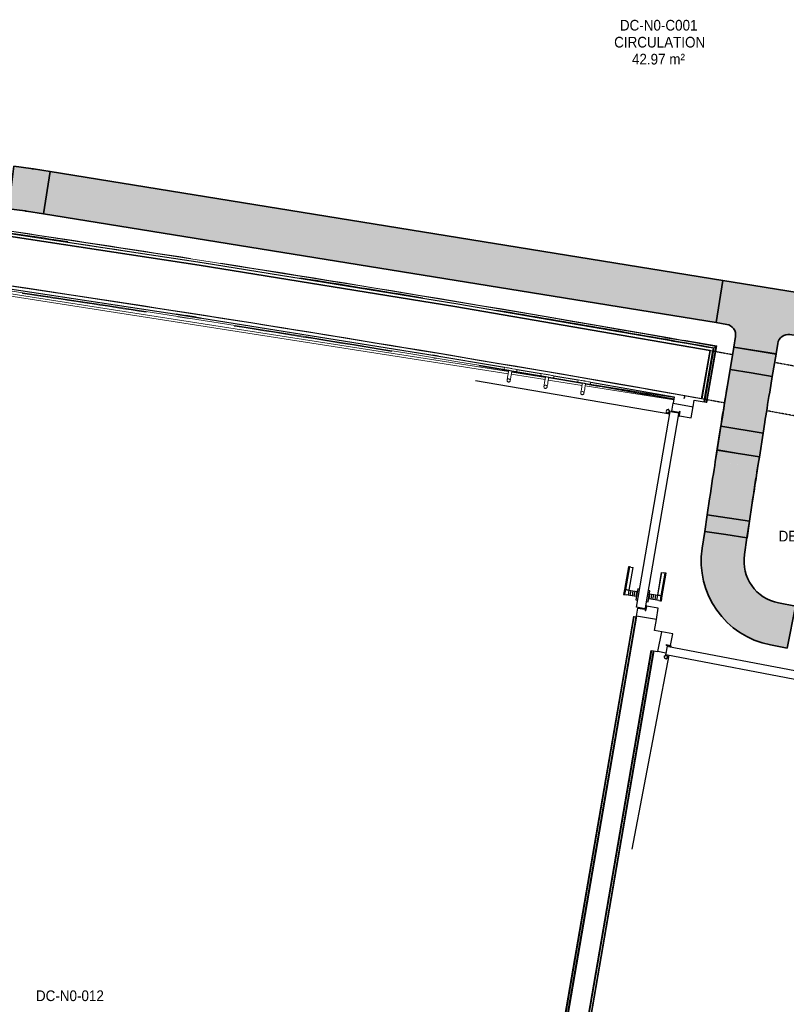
# Model space of a CAD drawing. Header units: millimetres. Extents: x -2845 to 74565, y -36590 to 13748.
# Tile 17 of 39: x 51099 to 54685, y -27608 to -23001. Entities that reach past the tile are written whole.
import ezdxf

# ---------------------------------------------------------------- set-up
doc = ezdxf.new("R2010")
doc.units = ezdxf.units.MM
doc.linetypes.add('Tiret', pattern=[2.5, 1.25, -1.25])
doc.linetypes.add('Tiret_2_', pattern=[2.5, 1.25, -1.25])
for name, color, linetype, lineweight in [('A-DETL-GENF', 7, 'Continuous', 18), ('A-DOOR', 7, 'Continuous', 25), ('A-FLOR', 7, 'Continuous', 25), ('A-FLOR-HRAL', 7, 'Continuous', 18), ('A-WALL', 7, 'Continuous', 25), ('CHEMIN DE CABLE ELE', 7, 'Continuous', 18), ('ESPACE', 7, 'Continuous', 30), ('MOBILIER', 7, 'Continuous', 18), ('Q-SPCQ', 7, 'Continuous', 18)]:
    doc.layers.add(name, color=color, linetype=linetype, lineweight=lineweight)
doc.layers.add('A-DOOR-HDLN', color=5, linetype='Tiret', lineweight=25, true_color=0x0000ff)
doc.styles.add('Arial_3', font='arial.ttf', dxfattribs={"width": 0.9, "height": 50})

# ---------------------------------------------------------------- blocks, each defined once
blk = doc.blocks.new('Ouverture en rectangle - Ouverture en rectangle _143x207_-3216767-2021_015_1111_DCE_1_50_N0 FINI_CFA_CDC')
at = {"layer": 'A-DOOR-HDLN', "linetype": 'Tiret_2_'}
for p, q in [((-715, 115), (-609, 115)), ((-408.9, 115), (715, 115)), ((-605.1, -115), (-715, -115)), ((715, -115), (-404.6, -115))]:
    blk.add_line(p, q, dxfattribs=at)
blk = doc.blocks.new('B02_DC_STR_rvt-1-2021_015_1111_DCE_1_50_N0 FINI_CFA_CDC')
at = {"layer": 'A-WALL'}
blk.add_line((1118.9, -24775.1), (1160.5, -24548.8), dxfattribs=at)
at = {"layer": 'A-WALL', "flags": 128}
blk.add_lwpolyline([(1160.5, -24548.8), (-34.3, -24343), (-1231.2, -24149.5), (-2429.9, -23968.3), (-3630.5, -23799.5), (-4832.7, -23642.9), (-6036.5, -23498.8)], dxfattribs=at)
at = {"layer": 'A-WALL'}
blk.add_arc((-19463.8, -140716), 117753.7, 79.933278, 84.07524, dxfattribs=at)
at = {"layer": 'A-DOOR', "color": 5, "lineweight": 25, "true_color": 0x0000ff, "rotation": 349.5853757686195}
blk.add_blockref('Ouverture en rectangle - Ouverture en rectangle _143x207_-3216767-2021_015_1111_DCE_1_50_N0 FINI_CFA_CDC', (1842.9, -24791.2), dxfattribs=at)
blk = doc.blocks.new('PRT_SIMPLE_HUI_58x68x48 - PRT_BOIS_1V_930x2040x40-552383-2021_015_1111_DCE_1_50_N0 FINI_CFA_CDC')
at = {"layer": 'A-DETL-GENF', "lineweight": 25}
h = blk.add_hatch(color=256, dxfattribs=at)
h.paths.add_polyline_path([(-483.8, 9.7), (-483.8, 12.8), (-496.3, 14.5), (-500.5, 14.5), (-500.3, 13.2), (-495.7, 13.2), (-485.1, 11.7), (-484.5, 10.7)])
h.paths.add_polyline_path([(-508.5, 8), (-488.5, 8), (-483.8, 9.7), (-485.1, 10.6), (-488.7, 9.3), (-505.2, 9.7), (-505.2, 10.2), (-502, 10.8), (-502, 11.5), (-508.5, 11.5), (-508.5, 8.7)])
h = blk.add_hatch(color=256, dxfattribs=at)
h.paths.add_polyline_path([(413.8, 9.7), (418.9, 8), (438.5, 8), (438.5, 11.5), (432, 11.5), (432.2, 10.2), (435.2, 10.2), (435.2, 9.3), (418.2, 9.5), (415.1, 10.6)])
h.paths.add_polyline_path([(413.8, 9.7), (415.1, 11.7), (428.6, 13.2), (430.5, 13.2), (430.5, 14.5), (425.8, 14.5), (413.8, 12.8), (413.8, 10.4)])
at = {"layer": 'A-DETL-GENF'}
for p, q in [((-508.5, 11.5), (-502, 11.5)), ((-508.5, 8), (-508.5, 11.5)), ((-488.5, 8), (-508.5, 8)), ((-505.2, 10.2), (-505.2, 9.3)), ((-502, 10.2), (-505.2, 10.2)), ((-505.2, 9.3), (-488.7, 9.3)), ((-502, 11.5), (-502, 10.2)), ((-500.5, 14.5), (-496, 14.5)), ((-500.5, 13.2), (-500.5, 14.5)), ((-496.1, 13.2), (-500.5, 13.2)), ((-485.1, 11.7), (-496.1, 13.2)), ((-496, 14.5), (-483.8, 12.8)), ((-488.7, 9.3), (-485.1, 10.6)), ((-483.8, 9.7), (-488.5, 8)), ((-485.1, 10.6), (-485.1, 11.7)), ((-483.8, 12.8), (-483.8, 9.7)), ((413.8, 12.8), (426, 14.5)), ((413.8, 9.7), (413.8, 12.8)), ((418.5, 8), (413.8, 9.7)), ((426.1, 13.2), (415.1, 11.7)), ((415.1, 11.7), (415.1, 10.6)), ((415.1, 10.6), (418.7, 9.3)), ((438.5, 8), (418.5, 8)), ((418.7, 9.3), (435.2, 9.3)), ((426, 14.5), (430.5, 14.5)), ((430.5, 13.2), (426.1, 13.2)), ((430.5, 14.5), (430.5, 13.2)), ((432, 11.5), (438.5, 11.5)), ((432, 10.2), (432, 11.5)), ((435.2, 10.2), (432, 10.2)), ((435.2, 9.3), (435.2, 10.2)), ((438.5, 11.5), (438.5, 8))]:
    blk.add_line(p, q, dxfattribs=at)
at = {"layer": 'A-DOOR'}
for p, q in [((417, 54.5), (417, 977.5)), ((-427.1, 124), (-450.6, 124)), ((-450.6, 124), (-450.6, 123.5)), ((-450.6, 123.5), (-450.6, 119.4)), ((-427.1, 123.5), (-450.6, 123.5)), ((-450.6, 119.4), (-450.6, 112.3)), ((-427.1, 119.4), (-450.6, 119.4)), ((-450.6, 103), (-450.6, 112.3)), ((-450.6, 94.6), (-450.6, 103)), ((-427.1, 103), (-450.6, 103)), ((-450.6, 84.2), (-450.6, 94.6)), ((-427.1, 94.6), (-450.6, 94.6)), ((-319.6, 124), (-427.1, 124)), ((-427.1, 124), (-427.1, 123.5)), ((-427.1, 123.5), (-427.1, 124)), ((-427.1, 123.5), (-427.1, 119.4)), ((-319.6, 123.5), (-427.1, 123.5)), ((-427.1, 119.4), (-427.1, 123.5)), ((-427.1, 119.4), (-427.1, 112.3)), ((-319.6, 119.4), (-427.1, 119.4)), ((-427.1, 112.3), (-427.1, 119.4)), ((-427.1, 103), (-427.1, 112.3)), ((-427.1, 112.3), (-427.1, 103)), ((-427.1, 101.8), (-427.1, 103)), ((-319.6, 103), (-427.1, 103)), ((-427.1, 103), (-427.1, 94.6)), ((-427.1, 101.8), (-319.6, 101.8)), ((-427.1, 94.6), (-427.1, 84.2)), ((-319.6, 123.5), (-319.6, 124)), ((-319.6, 119.4), (-319.6, 123.5)), ((-319.6, 112.3), (-319.6, 119.4)), ((-319.6, 112.3), (-319.6, 103)), ((-319.6, 103), (-319.6, 101.8)), ((-499.5, 54.5), (430.5, 54.5)), ((-499.5, 14.5), (-499.5, 54.5)), ((-465.6, 63.5), (-465.6, 54.5)), ((-413.4, 63.5), (-465.6, 63.5)), ((-450.6, 73.4), (-450.6, 84.2)), ((-427.1, 84.2), (-450.6, 84.2)), ((-450.6, 65), (-450.6, 73.4)), ((-450.6, 73.4), (-427.1, 73.4)), ((-450.6, 65), (-450.6, 64)), ((-450.6, 64), (-427.1, 64)), ((-427.1, 84.2), (-427.1, 73.4)), ((-427.1, 73.4), (-427.1, 65)), ((-427.1, 64), (-427.1, 65)), ((-413.4, 54.5), (-413.4, 63.5)), ((430.5, 54.5), (430.5, 14.5)), ((426, 14.5), (-496, 14.5)), ((-465.6, 14.5), (-465.6, 5.5)), ((-465.6, 5.5), (-413.4, 5.5)), ((-427.1, 5), (-450.6, 5)), ((-450.6, 5), (-450.6, 4)), ((-450.6, -4.4), (-450.6, 4)), ((-427.1, 4), (-427.1, 5)), ((-427.1, 4), (-427.1, -4.4)), ((-413.4, 5.5), (-413.4, 14.5)), ((-450.6, -15.2), (-450.6, -4.4)), ((-427.1, -4.4), (-450.6, -4.4)), ((-450.6, -25.6), (-450.6, -15.2)), ((-450.6, -15.2), (-427.1, -15.2)), ((-450.6, -34), (-450.6, -25.6)), ((-450.6, -25.6), (-427.1, -25.6)), ((-450.6, -43.3), (-450.6, -34)), ((-450.6, -34), (-427.1, -34)), ((-450.6, -43.3), (-450.6, -50.4)), ((-427.1, -4.4), (-427.1, -15.2)), ((-427.1, -15.2), (-427.1, -25.6)), ((-427.1, -25.6), (-427.1, -34)), ((-427.1, -34), (-427.1, -32.8)), ((-319.6, -32.8), (-427.1, -32.8)), ((-427.1, -43.3), (-427.1, -34)), ((-427.1, -34), (-319.6, -34)), ((-427.1, -34), (-427.1, -43.3)), ((-427.1, -43.3), (-427.1, -50.4)), ((-427.1, -50.4), (-427.1, -43.3)), ((-319.6, -32.8), (-319.6, -34)), ((-319.6, -34), (-319.6, -43.3)), ((-319.6, -50.4), (-319.6, -43.3)), ((-450.6, -50.4), (-450.6, -54.5)), ((-450.6, -50.4), (-427.1, -50.4)), ((-450.6, -54.5), (-450.6, -55)), ((-450.6, -54.5), (-427.1, -54.5)), ((-450.6, -55), (-427.1, -55)), ((-427.1, -50.4), (-427.1, -54.5)), ((-427.1, -50.4), (-319.6, -50.4)), ((-427.1, -54.5), (-427.1, -50.4)), ((-427.1, -54.5), (-427.1, -55)), ((-427.1, -54.5), (-319.6, -54.5)), ((-427.1, -55), (-427.1, -54.5)), ((-427.1, -55), (-319.6, -55)), ((-319.6, -54.5), (-319.6, -50.4)), ((-319.6, -55), (-319.6, -54.5))]:
    blk.add_line(p, q, dxfattribs=at)
for radius, start, end in [(9.12, 155.8208, 180), (9.12, 180, 204.1792), (7.5, 360, 180), (7.5, 120, 180), (7.5, 180, 360), (7.5, 195, 225), (9.12, 111.9887, 120), (9.12, 240, 248.0113), (7.5, 240, 300), (7.5, 0, 90), (9.12, 291.9887, 300), (7.5, 330, 0), (9.12, 335.8208, 0)]:
    blk.add_arc((429, 65.5), radius, start, end, dxfattribs=at)
at = {"layer": 'Q-SPCQ'}
for p, q in [((430.5, 54.5), (403.5, 54.5)), ((430.5, 40.5), (430.5, 54.5))]:
    blk.add_line(p, q, dxfattribs=at)
blk = doc.blocks.new('PRT_SIMPLE_HUI_58x68x48 - PRT_BOIS_1V_930x2040x40-V5-2021_015_1111_DCE_1_50_N0 FINI_CFA_CDC')
at = {"layer": 'A-DETL-GENF', "lineweight": 25}
h = blk.add_hatch(color=256, dxfattribs=at)
h.paths.add_polyline_path([(-500.5, 14.5), (-500.3, 13.2), (-495.7, 13.1), (-485.1, 11.7), (-483.8, 9.7), (-483.8, 12.8), (-496.3, 14.5)])
h.paths.add_polyline_path([(-508.5, 11.5), (-508.5, 8), (-488.5, 8), (-483.8, 9.7), (-485.1, 10.6), (-488.7, 9.3), (-505.2, 9.6), (-505.2, 10.2), (-502, 10.2), (-502, 11.5), (-505.7, 11.5)])
h = blk.add_hatch(color=256, dxfattribs=at)
h.paths.add_polyline_path([(413.8, 12.8), (414.3, 10.5), (415.1, 11.7), (426.5, 13.2), (430.5, 13.2), (430.5, 14.5), (425.8, 14.5), (414.9, 12.9)])
h.paths.add_polyline_path([(415.1, 10.6), (413.8, 9.7), (419, 8), (438.5, 8), (438.5, 11.5), (432, 11.5), (432.2, 10.2), (435.2, 10.2), (435.2, 9.3), (418.2, 9.5), (415.3, 10.5)])
at = {"layer": 'A-DETL-GENF'}
for p, q in [((-508.5, 11.5), (-502, 11.5)), ((-508.5, 8), (-508.5, 11.5)), ((-488.5, 8), (-508.5, 8)), ((-505.2, 10.2), (-505.2, 9.3)), ((-502, 10.2), (-505.2, 10.2)), ((-505.2, 9.3), (-488.7, 9.3)), ((-502, 11.5), (-502, 10.2)), ((-500.5, 14.5), (-496, 14.5)), ((-500.5, 13.2), (-500.5, 14.5)), ((-496.1, 13.2), (-500.5, 13.2)), ((-485.1, 11.7), (-496.1, 13.2)), ((-496, 14.5), (-483.8, 12.8)), ((-488.7, 9.3), (-485.1, 10.6)), ((-483.8, 9.7), (-488.5, 8)), ((-485.1, 10.6), (-485.1, 11.7)), ((-483.8, 12.8), (-483.8, 9.7)), ((413.8, 12.8), (426, 14.5)), ((413.8, 9.7), (413.8, 12.8)), ((418.5, 8), (413.8, 9.7)), ((426.1, 13.2), (415.1, 11.7)), ((415.1, 11.7), (415.1, 10.6)), ((415.1, 10.6), (418.7, 9.3)), ((438.5, 8), (418.5, 8)), ((418.7, 9.3), (435.2, 9.3)), ((426, 14.5), (430.5, 14.5)), ((430.5, 13.2), (426.1, 13.2)), ((430.5, 14.5), (430.5, 13.2)), ((432, 11.5), (438.5, 11.5)), ((432, 10.2), (432, 11.5)), ((435.2, 10.2), (432, 10.2)), ((435.2, 9.3), (435.2, 10.2)), ((438.5, 11.5), (438.5, 8))]:
    blk.add_line(p, q, dxfattribs=at)
at = {"layer": 'A-DOOR'}
for p, q in [((417, 54.5), (417, 977.5)), ((-427.1, 124), (-450.6, 124)), ((-450.6, 124), (-450.6, 123.5)), ((-450.6, 123.5), (-450.6, 119.4)), ((-427.1, 123.5), (-450.6, 123.5)), ((-450.6, 119.4), (-450.6, 112.3)), ((-427.1, 119.4), (-450.6, 119.4)), ((-450.6, 103), (-450.6, 112.3)), ((-450.6, 94.6), (-450.6, 103)), ((-427.1, 103), (-450.6, 103)), ((-450.6, 84.2), (-450.6, 94.6)), ((-427.1, 94.6), (-450.6, 94.6)), ((-319.6, 124), (-427.1, 124)), ((-427.1, 124), (-427.1, 123.5)), ((-427.1, 123.5), (-427.1, 124)), ((-427.1, 123.5), (-427.1, 119.4)), ((-319.6, 123.5), (-427.1, 123.5)), ((-427.1, 119.4), (-427.1, 123.5)), ((-427.1, 119.4), (-427.1, 112.3)), ((-319.6, 119.4), (-427.1, 119.4)), ((-427.1, 112.3), (-427.1, 119.4)), ((-427.1, 103), (-427.1, 112.3)), ((-427.1, 112.3), (-427.1, 103)), ((-427.1, 101.8), (-427.1, 103)), ((-319.6, 103), (-427.1, 103)), ((-427.1, 103), (-427.1, 94.6)), ((-427.1, 101.8), (-319.6, 101.8)), ((-427.1, 94.6), (-427.1, 84.2)), ((-319.6, 123.5), (-319.6, 124)), ((-319.6, 119.4), (-319.6, 123.5)), ((-319.6, 112.3), (-319.6, 119.4)), ((-319.6, 112.3), (-319.6, 103)), ((-319.6, 103), (-319.6, 101.8)), ((-499.5, 54.5), (430.5, 54.5)), ((-499.5, 14.5), (-499.5, 54.5)), ((-465.6, 63.5), (-465.6, 54.5)), ((-413.4, 63.5), (-465.6, 63.5)), ((-450.6, 73.4), (-450.6, 84.2)), ((-427.1, 84.2), (-450.6, 84.2)), ((-450.6, 65), (-450.6, 73.4)), ((-450.6, 73.4), (-427.1, 73.4)), ((-450.6, 65), (-450.6, 64)), ((-450.6, 64), (-427.1, 64)), ((-427.1, 84.2), (-427.1, 73.4)), ((-427.1, 73.4), (-427.1, 65)), ((-427.1, 64), (-427.1, 65)), ((-413.4, 54.5), (-413.4, 63.5)), ((430.5, 54.5), (430.5, 14.5)), ((426, 14.5), (-496, 14.5)), ((-465.6, 14.5), (-465.6, 5.5)), ((-465.6, 5.5), (-413.4, 5.5)), ((-427.1, 5), (-450.6, 5)), ((-450.6, 5), (-450.6, 4)), ((-450.6, -4.4), (-450.6, 4)), ((-427.1, 4), (-427.1, 5)), ((-427.1, 4), (-427.1, -4.4)), ((-413.4, 5.5), (-413.4, 14.5)), ((-450.6, -15.2), (-450.6, -4.4)), ((-427.1, -4.4), (-450.6, -4.4)), ((-450.6, -25.6), (-450.6, -15.2)), ((-450.6, -15.2), (-427.1, -15.2)), ((-450.6, -34), (-450.6, -25.6)), ((-450.6, -25.6), (-427.1, -25.6)), ((-450.6, -43.3), (-450.6, -34)), ((-450.6, -34), (-427.1, -34)), ((-450.6, -43.3), (-450.6, -50.4)), ((-427.1, -4.4), (-427.1, -15.2)), ((-427.1, -15.2), (-427.1, -25.6)), ((-427.1, -25.6), (-427.1, -34)), ((-427.1, -34), (-427.1, -32.8)), ((-319.6, -32.8), (-427.1, -32.8)), ((-427.1, -43.3), (-427.1, -34)), ((-427.1, -34), (-319.6, -34)), ((-427.1, -34), (-427.1, -43.3)), ((-427.1, -43.3), (-427.1, -50.4)), ((-427.1, -50.4), (-427.1, -43.3)), ((-319.6, -32.8), (-319.6, -34)), ((-319.6, -34), (-319.6, -43.3)), ((-319.6, -50.4), (-319.6, -43.3)), ((-450.6, -50.4), (-450.6, -54.5)), ((-450.6, -50.4), (-427.1, -50.4)), ((-450.6, -54.5), (-450.6, -55)), ((-450.6, -54.5), (-427.1, -54.5)), ((-450.6, -55), (-427.1, -55)), ((-427.1, -50.4), (-427.1, -54.5)), ((-427.1, -50.4), (-319.6, -50.4)), ((-427.1, -54.5), (-427.1, -50.4)), ((-427.1, -54.5), (-427.1, -55)), ((-427.1, -54.5), (-319.6, -54.5)), ((-427.1, -55), (-427.1, -54.5)), ((-427.1, -55), (-319.6, -55)), ((-319.6, -54.5), (-319.6, -50.4)), ((-319.6, -55), (-319.6, -54.5))]:
    blk.add_line(p, q, dxfattribs=at)
for radius, start, end in [(9.12, 155.8208, 180), (9.12, 180, 204.1792), (7.5, 360, 180), (7.5, 120, 180), (7.5, 180, 360), (7.5, 195, 220.518), (9.12, 112.8054, 120), (9.12, 240, 248.0113), (7.5, 240, 300), (7.5, 0, 90), (9.12, 291.9887, 300), (7.5, 330, 0), (9.12, 335.8208, 0)]:
    blk.add_arc((429, 65.5), radius, start, end, dxfattribs=at)
at = {"layer": 'Q-SPCQ'}
for p, q in [((430.5, 54.5), (403.5, 54.5)), ((430.5, 40.5), (430.5, 54.5))]:
    blk.add_line(p, q, dxfattribs=at)
blk = doc.blocks.new('Garde-corps - Garde-corps-508898-2021_015_1111_DCE_1_50_N0 FINI_CFA_CDC')
at = {"layer": 'A-FLOR-HRAL'}
for p, q in [((381.1, -24400.5), (289.6, -24386.1)), ((562.3, -24429), (495, -24418.4)), ((1190.5, -24527.8), (948, -24489.6)), ((1178.4, -24536.3), (979.6, -24505.1)), ((1190.5, -24527.8), (1036.2, -24500.4)), ((1134.6, -24790.5), (1178.4, -24536.3)), ((1141.6, -24791.7), (1186.6, -24530.5)), ((1143.3, -24792), (1188.6, -24529.1)), ((1144.9, -24792.3), (1190.5, -24527.8)), ((1131.6, -24790), (1134.6, -24790.5)), ((1141.6, -24791.7), (1134.6, -24790.5)), ((1143.3, -24792), (1141.6, -24791.7)), ((1143.3, -24792), (1144.9, -24792.3))]:
    blk.add_line(p, q, dxfattribs=at)
at = {"layer": 'A-FLOR-HRAL', "flags": 128}
blk.add_lwpolyline([(1186.6, -24530.5), (1182.5, -24533.4), (1178.4, -24536.3)], dxfattribs=at)
at = {"layer": 'A-FLOR-HRAL'}
for radius, start, end in [(118006.4, 79.92167, 83.454356), (117996.2, 80.580755, 81.627467), (117999.2, 81.412761, 81.587451), (118008.1, 81.131846, 81.559197), (118008.1, 79.920828, 81.063188), (117999.2, 80.596188, 80.878383), (117996.2, 79.926561, 80.449917), (117999.2, 79.925111, 80.427587)]:
    blk.add_arc((-19463.8, -140716), radius, start, end, dxfattribs=at)
for points, knots in [([(1178.4, -24536.3), (1178.4, -24536.3), (1178.4, -24536.3), (1178.3, -24536.3), (1178.3, -24536.4), (1178.2, -24536.4), (1178.1, -24536.5), (1178, -24536.5), (1177.9, -24536.6), (1177.8, -24536.7), (1177.7, -24536.8), (1177.6, -24536.9), (1177.4, -24536.9), (1177.3, -24537), (1177.2, -24537.1), (1177, -24537.2), (1176.9, -24537.3), (1176.7, -24537.5), (1176.5, -24537.6), (1176.1, -24537.9), (1175.6, -24538.2), (1175.1, -24538.6), (1174.9, -24538.7)], [0, 0, 0, 0, 0.071429, 0.107143, 0.142857, 0.178571, 0.214286, 0.25, 0.285714, 0.321429, 0.357143, 0.392857, 0.428571, 0.464286, 0.5, 0.535714, 0.571429, 0.607143, 0.642857, 0.714286, 0.857143, 1, 1, 1, 1]), ([(1190.5, -24527.8), (1190.5, -24527.8), (1190.5, -24527.8), (1190.4, -24527.8), (1190.3, -24527.9), (1190.1, -24528), (1190, -24528.1), (1189.8, -24528.3), (1189.6, -24528.4), (1189.3, -24528.6), (1189.1, -24528.7), (1188.9, -24528.9), (1188.7, -24529), (1188.6, -24529.1)], [0.075, 0.075, 0.075, 0.075, 0.15, 0.2125, 0.275, 0.35, 0.425, 0.5, 0.6, 0.7, 0.775, 0.85, 1, 1, 1, 1])]:
    blk.add_open_spline(points, degree=3, knots=knots, dxfattribs=at)
blk = doc.blocks.new('Garde-corps - Garde-corps-509925-2021_015_1111_DCE_1_50_N0 FINI_CFA_CDC')
at = {"layer": 'A-FLOR-HRAL'}
for p, q in [((-3606.8, -24050.4), (216.4, -24648)), ((-3597.8, -24062.3), (214.7, -24658.4)), ((-1339, -24378.1), (-1224.3, -24396.1)), ((-1338, -24381.3), (-1223.3, -24399.3)), ((-1330, -24391.6), (-1277.6, -24399.7)), ((-733.1, -24486.2), (-662.4, -24497.6)), ((-175.7, -24565.3), (-85.3, -24580.4)), ((-132.7, -24584.5), (-119.5, -24586.7)), ((79.3, -24621.7), (216.9, -24644.9)), ((232.3, -24644.1), (390.1, -24671)), ((229.5, -24660.7), (387.7, -24685.4)), ((231.2, -24650.4), (389.4, -24675.1)), ((231.7, -24647.4), (389.6, -24674.3)), ((287.9, -24655.3), (389.9, -24672.7)), ((402.5, -24687.7), (560.6, -24712.5)), ((404.3, -24677.4), (562.4, -24702.1)), ((404.4, -24676.9), (562, -24704)), ((404.6, -24675.2), (562.3, -24702.3)), ((404.9, -24673.5), (562.6, -24700.6)), ((575.4, -24714.8), (989.6, -24779.5)), ((577.2, -24704.4), (991.4, -24769.2)), ((801, -25794.3), (-70.1, -30850.8)), ((802.7, -25794.5), (-68.8, -30852.7)), ((804.4, -25794.8), (-67.3, -30854.7)), ((811.4, -25796), (-61.5, -30862.9)), ((802.7, -25794.5), (801, -25794.3)), ((802.7, -25794.5), (804.4, -25794.8)), ((804.4, -25794.8), (811.4, -25796)), ((814.4, -25796.6), (811.4, -25796))]:
    blk.add_line(p, q, dxfattribs=at)
for radius, start, end in [(117731.1, 80.376571, 82.256375), (117727.7, 81.211511, 81.498362), (117727.7, 80.646196, 81.009486), (117727.7, 79.994872, 80.198876), (117729.4, 79.994875, 80.198876), (117731.1, 79.994879, 80.198876)]:
    blk.add_arc((-19463.8, -140716), radius, start, end, dxfattribs=at)
blk = doc.blocks.new('Garde-corps - Garde-corps-513392-2021_015_1111_DCE_1_50_N0 FINI_CFA_CDC')
at = {"layer": 'A-FLOR-HRAL'}
for p, q in [((154.7, -30202.5), (886.9, -25952.8)), ((161.8, -30203.7), (893.9, -25954.2)), ((163.5, -30204), (895.6, -25954.5)), ((165.1, -30204.3), (897.2, -25954.8)), ((151.8, -30202), (154.7, -30202.5)), ((161.8, -30203.7), (154.7, -30202.5)), ((163.5, -30204), (161.8, -30203.7)), ((163.5, -30204), (165.1, -30204.3))]:
    blk.add_line(p, q, dxfattribs=at)
blk = doc.blocks.new('72_PATERE_HEWI SERIE 477 - Colour - 92 Anthracite grey-566101-2021_015_1111_DCE_1_50_N0 FINI_CFA_CDC')
at = {"layer": 'A-DETL-GENF'}
for p, q in [((-10398.4, -18776.9), (-10398.6, -18778.1)), ((-10398.6, -18778.1), (-10398.6, -18779.4)), ((-10398.6, -18779.4), (-10398.4, -18780.7)), ((-10397.9, -18775.6), (-10398.4, -18776.9)), ((-10398.4, -18780.7), (-10398, -18782)), ((-10398, -18782), (-10397.4, -18783.1)), ((-10397.3, -18774.5), (-10397.9, -18775.6)), ((-10397.4, -18783.1), (-10396.5, -18784.1)), ((-10396.4, -18773.5), (-10397.3, -18774.5)), ((-10396.5, -18784.1), (-10395.5, -18785)), ((-10395.4, -18772.7), (-10396.4, -18773.5)), ((-10395.5, -18785), (-10394.4, -18785.6)), ((-10394.3, -18772), (-10395.4, -18772.7)), ((-10394.4, -18785.6), (-10393.3, -18786.1)), ((-10392.6, -18771.5), (-10394.3, -18772)), ((-10393.3, -18786.1), (-10391.9, -18786.3)), ((-10391.1, -18771.4), (-10392.6, -18771.5)), ((-10389.1, -18786.1), (-10391.9, -18786.3)), ((-10391.9, -18786.3), (-10389.1, -18786.1)), ((-10391.9, -18786.3), (-10386.3, -18786.9)), ((-10384.9, -18772), (-10391.1, -18771.4)), ((-10391.1, -18771.4), (-10387.7, -18772.2)), ((-10387.7, -18772.2), (-10391.1, -18771.4)), ((-10386.4, -18784.7), (-10389.1, -18786.1)), ((-10389.1, -18786.1), (-10386.4, -18784.7)), ((-10387.7, -18772.2), (-10385.4, -18774.1)), ((-10385.4, -18774.1), (-10387.7, -18772.2)), ((-10384.5, -18782.3), (-10386.4, -18784.7)), ((-10386.4, -18784.7), (-10384.5, -18782.3)), ((-10386.3, -18786.9), (-10382.7, -18787.3)), ((-10385.4, -18774.1), (-10384, -18776.8)), ((-10384, -18776.8), (-10385.4, -18774.1)), ((-10381.2, -18772.3), (-10384.9, -18772)), ((-10383.7, -18779.6), (-10384.5, -18782.3)), ((-10384.5, -18782.3), (-10383.7, -18779.6)), ((-10384, -18776.8), (-10383.7, -18779.6)), ((-10383.7, -18779.6), (-10384, -18776.8)), ((-10382.7, -18787.3), (-10376.1, -18787.9)), ((-10374.6, -18773), (-10381.2, -18772.3)), ((-10376.1, -18787.9), (-10371.8, -18788.3)), ((-10370.3, -18773.4), (-10374.6, -18773)), ((-10371.8, -18788.3), (-10367.4, -18788.8)), ((-10365.9, -18773.9), (-10370.3, -18773.4)), ((-10367.4, -18788.8), (-10363.1, -18789.2)), ((-10361.6, -18774.3), (-10365.9, -18773.9)), ((-10363.1, -18789.2), (-10358.7, -18789.6)), ((-10357.2, -18774.7), (-10361.6, -18774.3)), ((-10358.7, -18789.6), (-10354.3, -18790.1)), ((-10352.9, -18775.2), (-10357.2, -18774.7)), ((-10354.3, -18790.1), (-10350, -18790.5)), ((-10348.5, -18775.6), (-10352.9, -18775.2)), ((-10350, -18790.5), (-10345.6, -18790.9)), ((-10344.2, -18776), (-10348.5, -18775.6)), ((-10346.1, -18795.2), (-10346.4, -18799)), ((-10345.7, -18791.4), (-10346.1, -18795.2)), ((-10345.1, -18785.5), (-10345.7, -18791.4)), ((-10345.6, -18790.9), (-10345.4, -18788.8)), ((-10345.4, -18788.8), (-10345.2, -18786.1)), ((-10345.2, -18786.1), (-10344.9, -18783.5)), ((-10343.6, -18770.8), (-10345.1, -18785.5)), ((-10344.9, -18783.5), (-10344.6, -18780.8)), ((-10344.6, -18780.8), (-10344.4, -18778.2)), ((-10344.4, -18778.2), (-10344.2, -18776)), ((-10342.8, -18762.6), (-10343.6, -18770.8)), ((-10342.3, -18757.7), (-10342.8, -18762.6)), ((-10342.2, -18756.2), (-10342.3, -18757.7)), ((-10342.1, -18755.1), (-10342.2, -18756.2)), ((-10340.4, -18753.8), (-10342.1, -18755.1)), ((-10331, -18754.7), (-10340.4, -18753.8)), ((-10335.8, -18803.7), (-10334.8, -18793.4)), ((-10334.8, -18793.4), (-10334.4, -18789.6)), ((-10334.4, -18789.6), (-10334.2, -18787)), ((-10334.2, -18787), (-10333.9, -18784.6)), ((-10333.9, -18784.6), (-10333.7, -18782.1)), ((-10333.7, -18782.1), (-10333.3, -18778.3)), ((-10333.3, -18778.3), (-10332.9, -18774.4)), ((-10332.9, -18774.4), (-10332.6, -18770.7)), ((-10332.6, -18770.7), (-10332.2, -18767.2)), ((-10332.2, -18767.2), (-10331.8, -18762.8)), ((-10331.8, -18762.8), (-10331, -18754.7)), ((-10347.6, -18810.7), (-10347.7, -18811.7)), ((-10347.7, -18811.7), (-10346.4, -18813.5)), ((-10347.5, -18809.8), (-10347.6, -18810.7)), ((-10347.2, -18806.7), (-10347.5, -18809.8)), ((-10346.8, -18802.5), (-10347.2, -18806.7)), ((-10346.4, -18799), (-10346.8, -18802.5)), ((-10346.4, -18813.5), (-10341.6, -18813.9)), ((-10341.6, -18813.9), (-10336.9, -18814.4)), ((-10336.9, -18814.4), (-10336.2, -18807.6)), ((-10336.2, -18807.6), (-10335.8, -18803.7))]:
    blk.add_line(p, q, dxfattribs=at)
blk = doc.blocks.new('B02_ARC_rvt-1-2021_015_1111_DCE_1_50_N0 FINI_CFA_CDC')
at = {"layer": 'A-FLOR'}
for p, q in [((-1245.2, -24392.8), (-1293.3, -24385.3)), ((-112.4, -24575.9), (-137.9, -24571.6)), ((980.2, -24833.7), (986.8, -24795.9)), ((1070.7, -24864.5), (1079.7, -24812)), ((1012.8, -24839.3), (980.2, -24833.7)), ((1010.2, -24854.1), (1011.5, -24854.3)), ((1012.5, -24840.8), (1012.8, -24839.3)), ((1012.8, -24854.6), (1014.6, -24854.9)), ((1016.1, -24855.1), (1070.7, -24864.5)), ((858, -25745.2), (856.7, -25745)), ((861.2, -25745.8), (859.3, -25745.4)), ((917.2, -25755.4), (862.6, -25746)), ((815.2, -25792), (821.7, -25754.2)), ((821.7, -25754.2), (854.2, -25759.8)), ((854.2, -25759.8), (854.4, -25758.3)), ((908.1, -25808), (917.2, -25755.4)), ((985.5, -25875), (933.1, -25865)), ((975, -25930), (985.5, -25875)), ((959.1, -25933.1), (952.9, -25965.5)), ((960.6, -25933.3), (959.1, -25933.1)), ((973.9, -25935.9), (974.1, -25934.6)), ((974.3, -25933.3), (974.7, -25931.4)), ((952.9, -25965.5), (915.3, -25958.3))]:
    blk.add_line(p, q, dxfattribs=at)
at = {"layer": 'A-WALL'}
for p, q in [((1160.5, -24548.8), (1121.4, -24775.5)), ((1133.7, -24777.7), (1172.8, -24551)), ((1172.8, -24551), (1174.9, -24538.7)), ((256.2, -24637.9), (369.7, -24657.2)), ((428.8, -24667.3), (542.2, -24686.8)), ((601.3, -24697), (992, -24765.3)), ((992, -24765.3), (986.8, -24795.9)), ((1038.8, -24773.6), (1041, -24761.2)), ((1041, -24761.2), (1038.8, -24773.6)), ((1080.4, -24812.1), (1085.6, -24781.8)), ((1085.6, -24781.8), (1131.6, -24790)), ((1131.6, -24790), (1133.7, -24777.7)), ((986.8, -24795.9), (1080.4, -24812.1)), ((815.2, -25792), (-59.1, -30866.4)), ((908.8, -25808.1), (815.2, -25792)), ((900.1, -25858.6), (908.8, -25808.1)), ((933.1, -25865), (900.1, -25858.6)), ((915.3, -25958.3), (933.1, -25865)), ((34.5, -30882.5), (883.9, -25952.3)), ((883.9, -25952.3), (915.3, -25958.3))]:
    blk.add_line(p, q, dxfattribs=at)
at = {"layer": 'A-WALL', "flags": 128}
for points in [[(1174.9, -24538.7), (-20, -24332.8), (-1217, -24139.1), (-2415.9, -23957.8), (-3616.5, -23788.7), (-4818.9, -23632.1), (-6022.8, -23487.8)], [(-6036.5, -23498.8), (-4832.7, -23642.9), (-3630.5, -23799.5), (-2429.9, -23968.3), (-1231.2, -24149.5), (-34.3, -24343), (1160.5, -24548.8)], [(-3609.4, -24047.1), (-2456.4, -24209.5), (-1305.1, -24383.4), (-155.6, -24568.7), (197, -24627.8)], [(1121.4, -24775.5), (1081.2, -24768.4), (1041, -24761.2)]]:
    blk.add_lwpolyline(points, dxfattribs=at)
at = {"layer": 'A-WALL'}
blk.add_arc((-19463.8, -140716), 117753.7, 79.971797, 82.261307, dxfattribs=at)
at = {"layer": 'A-DOOR', "lineweight": 18}
for name, p, rotation in [('PRT_SIMPLE_HUI_58x68x48 - PRT_BOIS_1V_930x2040x40-552383-2021_015_1111_DCE_1_50_N0 FINI_CFA_CDC', (953.7, -25267.5), 80.22487919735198), ('PRT_SIMPLE_HUI_58x68x48 - PRT_BOIS_1V_930x2040x40-V5-2021_015_1111_DCE_1_50_N0 FINI_CFA_CDC', (1386.2, -26000), 169.1696317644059)]:
    blk.add_blockref(name, p, dxfattribs=dict(at, rotation=rotation))
at = {"layer": 'A-FLOR-HRAL', "lineweight": 18}
for name in ['Garde-corps - Garde-corps-508898-2021_015_1111_DCE_1_50_N0 FINI_CFA_CDC', 'Garde-corps - Garde-corps-509925-2021_015_1111_DCE_1_50_N0 FINI_CFA_CDC', 'Garde-corps - Garde-corps-513392-2021_015_1111_DCE_1_50_N0 FINI_CFA_CDC']:
    blk.add_blockref(name, (0, 0), dxfattribs=at)
at = {"layer": 'MOBILIER', "lineweight": 18}
for p, rotation in [((-17799, -13025.5), 86.0374654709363), ((-17609, -13028.2), 85.95222947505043), ((-17419.2, -13031), 85.86706850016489)]:
    blk.add_blockref('72_PATERE_HEWI SERIE 477 - Colour - 92 Anthracite grey-566101-2021_015_1111_DCE_1_50_N0 FINI_CFA_CDC', p, dxfattribs=dict(at, rotation=rotation))
blk = doc.blocks.new('Chemin de câbles - Courbure - Standard-4698375-2021_015_1111_DCE_1_50_N0 FINI_CFA_CDC')
at = {"layer": 'CHEMIN DE CABLE ELE', "lineweight": 35, "true_color": 0x71cc51}
blk.add_hatch(color=93, dxfattribs=at).paths.add_polyline_path([(-84.6, 100), (-84.6, -100), (7.7, -99.8), (87.7, -97.3), (81.5, 102.6), (-4.6, 100), (-37, 100)])
at = {"layer": 'CHEMIN DE CABLE ELE', "color": 8, "lineweight": 35, "true_color": 0x808080}
for p, q in [((-84.6, -100), (-84.6, 100)), ((-84.6, 100), (-4.6, 100)), ((81.5, 102.6), (1.5, 100.1)), ((87.7, -97.3), (81.5, 102.6)), ((-4.6, -100), (-84.6, -100)), ((7.7, -99.8), (87.7, -97.3))]:
    blk.add_line(p, q, dxfattribs=at)
for radius in [200, 400]:
    blk.add_arc((-4.6, 300), radius, 270, 271.7663, dxfattribs=at)
blk = doc.blocks.new('Chemin de câbles - Té - Standard-4698436-2021_015_1111_DCE_1_50_N0 FINI_CFA_CDC')
at = {"layer": 'CHEMIN DE CABLE ELE', "lineweight": 35, "true_color": 0x71cc51}
blk.add_hatch(color=93, dxfattribs=at).paths.add_polyline_path([(100, -200), (100, -150), (101.7, -137.1), (106.7, -125), (114.6, -114.6), (125, -106.7), (137.1, -101.7), (150, -100), (200, -100), (200, 100), (-200, 100), (-200, -100), (-150, -100), (-137.1, -101.7), (-125, -106.7), (-114.6, -114.6), (-106.7, -125), (-101.7, -137.1), (-100, -150), (-100, -200)])
at = {"layer": 'CHEMIN DE CABLE ELE', "color": 8, "lineweight": 35, "true_color": 0x808080}
for p, q in [((200, 100), (-200, 100)), ((-200, 100), (-200, -100)), ((200, -100), (200, 100)), ((-200, -100), (-150, -100)), ((150, -100), (200, -100)), ((-100, -150), (-100, -200)), ((100, -200), (100, -150)), ((-100, -200), (100, -200))]:
    blk.add_line(p, q, dxfattribs=at)
for centre, start, end in [((-150, -150), 0, 90), ((150, -150), 90, 180)]:
    blk.add_arc(centre, 50, start, end, dxfattribs=at)
blk = doc.blocks.new('Chemin de câbles - Courbure concave - Standard-6391360-2021_015_1111_DCE_1_50_N0 FINI_CFA_CDC')
at = {"layer": 'CHEMIN DE CABLE ELE', "lineweight": 35, "true_color": 0x71cc51}
for points in [[(1438.3, -24744.8), (1450.4, -24670.8), (1253.4, -24638), (1241.1, -24711.9), (1431.9, -24743.7)], [(1415.7, -24884.4), (1437.4, -24750.4), (1438.3, -24744.8), (1241.1, -24711.9), (1218.4, -24851.5), (1264, -24859.1)], [(1204, -24938.7), (1213, -24886.4), (1234.7, -24750.4), (1210.2, -24899.3)], [(1407.5, -24936.8), (1415.7, -24884.4), (1218.4, -24851.5), (1210.2, -24903.9), (1264, -24912.9)]]:
    blk.add_hatch(color=93, dxfattribs=at).paths.add_polyline_path(points)
at = {"layer": 'CHEMIN DE CABLE ELE', "color": 8, "lineweight": 35, "true_color": 0x808080}
for p, q in [((1240.6, -24711.8), (1252.9, -24637.9)), ((1253.4, -24638), (1241.1, -24711.9)), ((1253.4, -24638), (1351.9, -24654.4)), ((1438.3, -24744.8), (1450.7, -24670.8)), ((1210.2, -24903.9), (1218.4, -24851.5)), ((1212.2, -24886.4), (1204, -24938.7)), ((1204, -24938.7), (1210.2, -24903.9)), ((1407.5, -24936.8), (1210.2, -24903.9)), ((1415.7, -24884.4), (1407.5, -24936.8))]:
    blk.add_line(p, q, dxfattribs=at)
for centre, major_axis in [((1243.1, -24712.3), (41.1, 246.6)), ((1243.1, -24712.3), (32.9, 197.3)), ((1440.3, -24745.1), (32.9, 197.3))]:
    blk.add_ellipse(centre, major_axis=major_axis, ratio=0.010168, start_param=1.570796, end_param=2.356246, dxfattribs=at)
blk = doc.blocks.new('Chemin de câbles - Courbure - Standard-6391370-2021_015_1111_DCE_1_50_N0 FINI_CFA_CDC')
at = {"layer": 'CHEMIN DE CABLE ELE', "lineweight": 35, "true_color": 0x71cc51}
blk.add_hatch(color=93, dxfattribs=at).paths.add_polyline_path([(115.4, 363), (-84.4, 371.5), (-87.8, 291.5), (-94.3, 248.5), (-110.1, 207.8), (-134.3, 171.6), (-165.7, 141.4), (-203, 118.8), (-244.3, 104.7), (-287.6, 100), (-367.6, 99.9), (-367.6, -100), (-287.6, -100), (-220, -94.2), (-154.3, -77.1), (-92.5, -49.2), (-36.3, -11.2), (12.7, 35.8), (53.1, 90.3), (83.6, 150.9), (103.5, 215.8), (112.1, 283.1), (113.7, 321.9)])
at = {"layer": 'CHEMIN DE CABLE ELE', "color": 8, "lineweight": 35, "true_color": 0x808080}
for p, q in [((-84.4, 371.5), (-87.8, 291.5)), ((115.4, 363), (-84.4, 371.5)), ((112.1, 283.1), (115.4, 363)), ((-367.6, 100), (-287.6, 100)), ((-367.6, -100), (-367.6, -0.1)), ((-287.6, -100), (-367.6, -100))]:
    blk.add_line(p, q, dxfattribs=at)
for radius in [200, 400]:
    blk.add_arc((-287.6, 300), radius, 270, 357.5775, dxfattribs=at)
blk = doc.blocks.new('Chemin de câbles - Courbure convexe - Standard-6391363-2021_015_1111_DCE_1_50_N0 FINI_CFA_CDC')
at = {"layer": 'CHEMIN DE CABLE ELE', "lineweight": 35, "true_color": 0x71cc51}
for points in [[(1381.7, -25098.4), (1389.9, -25046), (1192.1, -25016.2), (1184.5, -25068.6), (1283.1, -25083.5)], [(1355, -25273.1), (1381.7, -25098.4), (1183.9, -25068.6), (1157.2, -25243.3), (1264, -25259.4)], [(1344.1, -25347.3), (1382.1, -25098.4), (1355, -25273.1)], [(1343.8, -25347.3), (1355, -25273.1), (1157.2, -25243.3), (1146, -25317.5), (1264, -25335.2)]]:
    blk.add_hatch(color=93, dxfattribs=at).paths.add_polyline_path(points)
at = {"layer": 'CHEMIN DE CABLE ELE', "color": 8, "lineweight": 35, "true_color": 0x808080}
for p, q in [((1183.9, -25068.6), (1192.1, -25016.2)), ((1192.6, -25016.2), (1389.9, -25046)), ((1381.7, -25098.4), (1389.9, -25046)), ((1389.9, -25046), (1384.8, -25080.9)), ((1384.8, -25080.9), (1376.6, -25133.3)), ((1146, -25317.5), (1157.2, -25243.3)), ((1355, -25273.1), (1343.8, -25347.3)), ((1344.1, -25347.3), (1355.2, -25273.1)), ((1343.8, -25347.3), (1146, -25317.5)), ((1343.8, -25347.3), (1344.1, -25347.3))]:
    blk.add_line(p, q, dxfattribs=at)
for centre, major_axis in [((1158.5, -25243.5), (37.3, 247.2)), ((1356.3, -25273.3), (37.3, 247.2)), ((1356.3, -25273.3), (29.8, 197.8))]:
    blk.add_ellipse(centre, major_axis=major_axis, ratio=0.005366, start_param=0.785384, end_param=1.570796, dxfattribs=at)
blk = doc.blocks.new('B02_ELE_rvt-1-2021_015_1111_DCE_1_50_N0 FINI_CFA_CDC')
at = {"layer": 'CHEMIN DE CABLE ELE', "lineweight": 5, "true_color": 0x71cc51}
for points in [[(1187.7, -24419), (1219.7, -24221.5), (-1927.2, -23712.4), (-1959.2, -23909.8), (1164.3, -24415.2)], [(1450.4, -24670.8), (1467.9, -24566.1), (1270.6, -24533.2), (1253.4, -24638), (1351.9, -24654.4)], [(1186.7, -25049.5), (1197.1, -24988.1), (1210.2, -24903.9), (1204, -24938.7), (1192, -25016.2)], [(1390.2, -25047.6), (1407.5, -24936.8), (1210.2, -24903.9), (1192.9, -25014.7), (1291.3, -25031.1), (1389.9, -25046), (1389.9, -25047.5)], [(1291.3, -25031.1), (1192.9, -25014.7), (1192.6, -25016.2), (1264, -25027)], [(1332, -25425.2), (1343.8, -25347.3), (1146, -25317.5), (1134.4, -25395.5), (1264, -25415)]]:
    blk.add_hatch(color=93, dxfattribs=at).paths.add_polyline_path(points)
at = {"layer": 'CHEMIN DE CABLE ELE', "color": 8, "lineweight": 35, "true_color": 0x808080}
for p, q in [((-1959.2, -23909.8), (-1927.2, -23712.4)), ((1219.7, -24221.5), (-1927.2, -23712.4)), ((1187.7, -24419), (-1959.2, -23909.8)), ((1219.7, -24221.5), (1187.7, -24419)), ((1253.1, -24637.9), (1270.6, -24533.2)), ((1270.6, -24533.2), (1467.9, -24566.1)), ((1450.4, -24670.8), (1467.9, -24566.1)), ((1450.4, -24670.8), (1351.9, -24654.4)), ((1192.9, -25014.7), (1210.2, -24903.9)), ((1204, -24938.7), (1210.2, -24903.9)), ((1210.2, -24903.9), (1407.5, -24936.8)), ((1204, -24938.7), (1186.7, -25049.5)), ((1390.2, -25047.6), (1407.5, -24936.8)), ((1192.9, -25014.7), (1192.6, -25016.2)), ((1291.3, -25031.1), (1192.9, -25014.7)), ((1188.1, -25041.7), (1186.7, -25049.5)), ((1387.2, -25064.2), (1390.2, -25047.6)), ((1146, -25317.5), (1134.3, -25395.4)), ((1146, -25317.5), (1343.8, -25347.3)), ((1343.8, -25347.3), (1332, -25425.2)), ((1332.3, -25425.3), (1344.1, -25347.3)), ((1343.8, -25347.3), (1344.1, -25347.3)), ((1332, -25425.2), (1233.2, -25410.3))]:
    blk.add_line(p, q, dxfattribs=at)
for name, p, rotation in [('Chemin de câbles - Courbure - Standard-4698375-2021_015_1111_DCE_1_50_N0 FINI_CFA_CDC', (-2026.7, -23797.6), 170.8097895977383), ('Chemin de câbles - Té - Standard-4698436-2021_015_1111_DCE_1_50_N0 FINI_CFA_CDC', (1401.2, -24352.2), 350.8097895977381), ('Chemin de câbles - Courbure - Standard-6391370-2021_015_1111_DCE_1_50_N0 FINI_CFA_CDC', (1178.5, -25773.8), 261.4297073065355)]:
    blk.add_blockref(name, p, dxfattribs=dict(at, rotation=rotation))
for name in ['Chemin de câbles - Courbure concave - Standard-6391360-2021_015_1111_DCE_1_50_N0 FINI_CFA_CDC', 'Chemin de câbles - Courbure convexe - Standard-6391363-2021_015_1111_DCE_1_50_N0 FINI_CFA_CDC']:
    blk.add_blockref(name, (0, 0), dxfattribs=at)

msp = doc.modelspace()

# ---------------------------------------------------------------- block references
at = {"lineweight": 5}
for name in ['B02_DC_STR_rvt-1-2021_015_1111_DCE_1_50_N0 FINI_CFA_CDC', 'B02_ARC_rvt-1-2021_015_1111_DCE_1_50_N0 FINI_CFA_CDC']:
    msp.add_blockref(name, (53169.3, 0), dxfattribs=at)

# ---------------------------------------------------------------- texts
at = {"layer": 'ESPACE', "color": 8, "true_color": 0x808080, "insert": (51174.7, -27543.2), "char_height": 50, "width": 382.405, "attachment_point": 1, "style": 'Arial_3'}
msp.add_mtext('DC-N0-012', dxfattribs=at)

# ---------------------------------------------------------------- next in the draw order: block references
at = {"lineweight": 5}
msp.add_blockref('B02_ELE_rvt-1-2021_015_1111_DCE_1_50_N0 FINI_CFA_CDC', (53169.3, 0), dxfattribs=at)

# ---------------------------------------------------------------- next in the draw order: texts
at = {"layer": 'ESPACE', "color": 8, "true_color": 0x808080, "char_height": 50, "attachment_point": 1, "style": 'Arial_3'}
for s, insert, width in [('DC-N0-C001', (53906.7, -23002.4), 436.519), ('CIRCULATION', (53879.9, -23081.7), 497.848), ('42.97 m²', (53963.2, -23161.1), 299.43), ('DEGAGEMENT', (54649.3, -25392.7), 523.101)]:
    msp.add_mtext(s, dxfattribs=dict(at, insert=insert, width=width))

doc.saveas('drawing.dxf')
